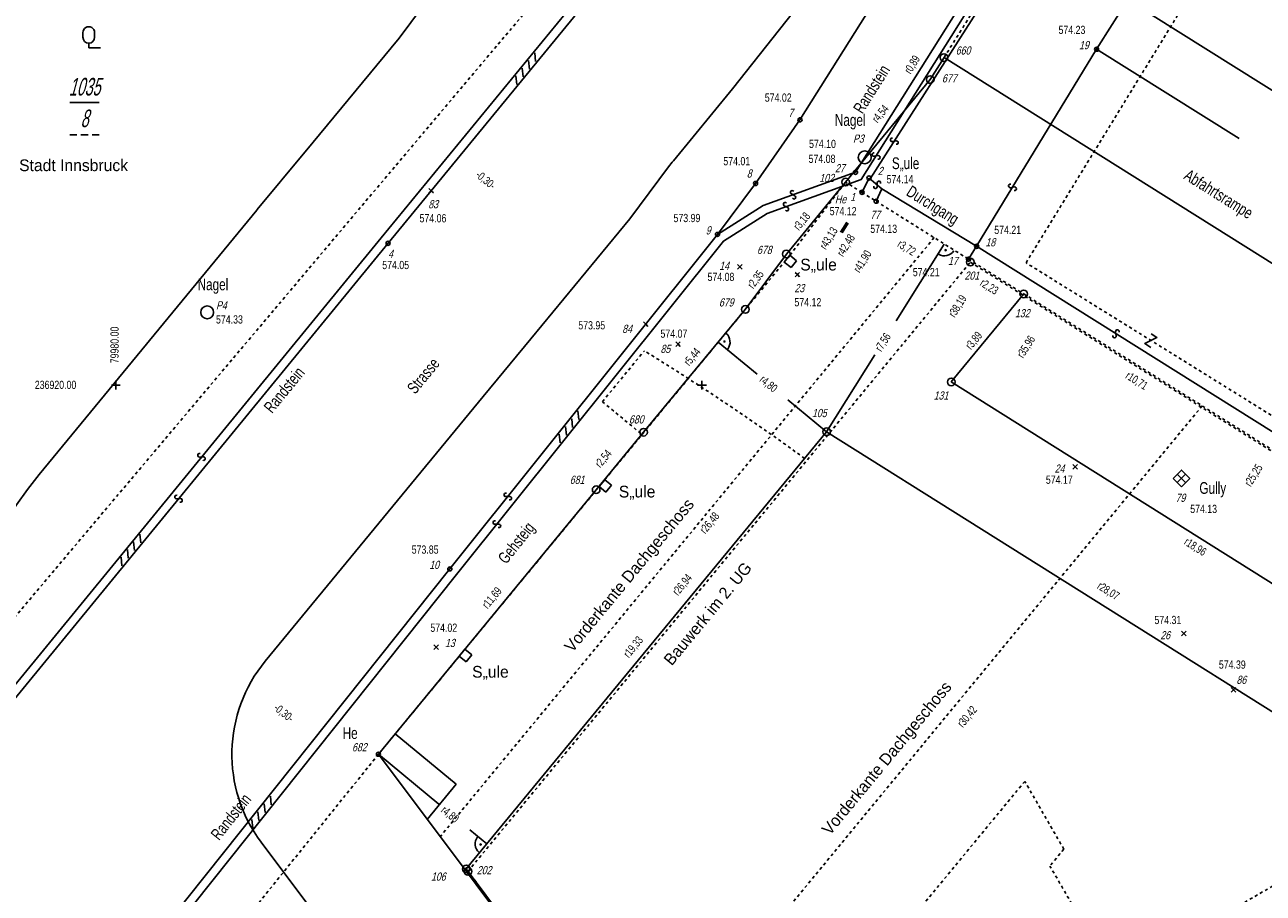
# Model space of a CAD drawing. Extents: x 0 to 80080, y 0 to 236956.
# Tile 5 of 8: x 79977 to 80019, y 236903 to 236932. Entities that reach past the tile are written whole.
import ezdxf
from ezdxf.enums import TextEntityAlignment as Align

# ---------------------------------------------------------------- set-up
doc = ezdxf.new("R2010")
doc.units = 0
doc.header["$LTSCALE"] = 0.05
doc.header["$MEASUREMENT"] = 0
for name, pattern in [('GESTRICHELT', [1, 0.6, -0.4]), ('PUNKT', [0.36, 0.04, -0.32]), ('PUNKT2', [0.14, 0.04, -0.1]), ('STRICHPUNKT', [1.2, 0.6, -0.28, 0.04, -0.28]), ('VERDECKT2', [0.3, 0.14, -0.16])]:
    doc.linetypes.add(name, pattern=pattern)
doc.layers.get('0').update_dxf_attribs({"linetype": 'CONTINUOUS'})
for name, color, linetype in [('GRENZEN', 7, 'CONTINUOUS'), ('GRGRENZE', 7, 'CONTINUOUS'), ('HEKTAR', 7, 'CONTINUOUS'), ('HO', 7, 'CONTINUOUS'), ('KAT_PKT', 7, 'CONTINUOUS'), ('KATASTER', 7, 'CONTINUOUS'), ('NUSYMB', 7, 'CONTINUOUS'), ('OBJEKTE', 7, 'CONTINUOUS'), ('PN', 7, 'CONTINUOUS'), ('SITHOEHE', 40, 'CONTINUOUS'), ('SITLAGE', 2, 'CONTINUOUS'), ('SONSTIGE', 7, 'CONTINUOUS'), ('TBO', 3, 'CONTINUOUS')]:
    doc.layers.add(name, color=color, linetype=linetype)
doc.styles.add('AUDIT_D_040929113833-1', font='txt')

# ---------------------------------------------------------------- blocks, each defined once
blk = doc.blocks.new('GSTGOU', base_point=(75.0244, 100.9285))
at = {"color": 0, "linetype": 'Continuous'}
for p, q in [((72.5244, 100.9285), (77.5244, 100.9285)), ((72.5244, 95.4285), (73.7244, 95.4285)), ((74.4244, 95.4285), (75.6244, 95.4285)), ((76.3244, 95.4285), (77.5244, 95.4285))]:
    blk.add_line(p, q, dxfattribs=at)
at = {"style": 'AUDIT_D_040929113833-1', "flags": 4}
for tag in ['GSTGO', 'GSTGU', 'GSTGO', 'GSTGU']:
    blk.add_attdef(tag, (75.0244, 100.9285), '', height=1, dxfattribs=at)
blk = doc.blocks.new('BEMASS0001')
at = {"color": 7, "linetype": 'Continuous', "style": 'AUDIT_D_040929113833-1', "width": 0.75}
blk.add_text('r3,18', height=0.28, rotation=50.47, dxfattribs=at).set_placement((80003.3068, 236925.2544))
blk = doc.blocks.new('BEMASS0003')
at = {"color": 7, "linetype": 'Continuous'}
for p, q in [((80004.731, 236925.2187), (80004.9418, 236925.5548)), ((80004.9926, 236925.5229), (80004.7818, 236925.1869))]:
    blk.add_line(p, q, dxfattribs=at)
at = {"color": 7, "linetype": 'Continuous', "style": 'AUDIT_D_040929113833-1', "width": 0.75}
blk.add_text('r43,13', height=0.28, rotation=57.907, dxfattribs=at).set_placement((80004.2248, 236924.5998))
blk = doc.blocks.new('BEMASS0004')
at = {"color": 7, "linetype": 'Continuous', "style": 'AUDIT_D_040929113833-1', "width": 0.75}
blk.add_text('r2,35', height=0.28, rotation=53.471, dxfattribs=at).set_placement((80001.7493, 236923.2635))
blk = doc.blocks.new('BEMASS0005')
at = {"color": 7, "linetype": 'Continuous', "style": 'AUDIT_D_040929113833-1', "width": 0.75}
blk.add_text('r5,44', height=0.28, rotation=50.37, dxfattribs=at).set_placement((79999.5663, 236920.6325))
blk = doc.blocks.new('BEMASS0006')
at = {"color": 7, "linetype": 'Continuous', "style": 'AUDIT_D_040929113833-1', "width": 0.75}
blk.add_text('r2,54', height=0.28, rotation=50.425, dxfattribs=at).set_placement((79996.5333, 236917.1604))
blk = doc.blocks.new('BEMASS0007')
at = {"color": 7, "linetype": 'Continuous', "style": 'AUDIT_D_040929113833-1', "width": 0.75}
blk.add_text('r11,69', height=0.28, rotation=50.521, dxfattribs=at).set_placement((79992.6854, 236912.3518))
blk = doc.blocks.new('BEMASS0027')
at = {"color": 7, "linetype": 'Continuous', "style": 'AUDIT_D_040929113833-1', "width": 0.75}
blk.add_text('r25,25', height=0.28, rotation=57.907, dxfattribs=at).set_placement((80018.7258, 236916.5146))
blk = doc.blocks.new('BEMASS0028')
at = {"color": 7, "linetype": 'Continuous', "style": 'AUDIT_D_040929113833-1', "width": 0.75}
blk.add_text('r41,90', height=0.28, rotation=57.907, dxfattribs=at).set_placement((80005.3793, 236923.8096))
blk = doc.blocks.new('BEMASS0029')
at = {"color": 7, "linetype": 'Continuous', "style": 'AUDIT_D_040929113833-1', "width": 0.75}
blk.add_text('r42,48', height=0.28, rotation=57.907, dxfattribs=at).set_placement((80004.8138, 236924.3569))
blk = doc.blocks.new('BEMASS0033')
at = {"color": 7, "linetype": 'Continuous', "style": 'AUDIT_D_040929113833-1', "width": 0.75}
blk.add_text('r3,72', height=0.28, rotation=327.907, dxfattribs=at).set_placement((80006.6439, 236924.7371))
blk = doc.blocks.new('BEMASS0034')
at = {"color": 7, "linetype": 'Continuous', "style": 'AUDIT_D_040929113833-1', "width": 0.75}
blk.add_text('r35,96', height=0.28, rotation=57.907, dxfattribs=at).set_placement((80010.9626, 236920.8965))
blk = doc.blocks.new('BEMASS0035')
at = {"color": 7, "linetype": 'Continuous', "style": 'AUDIT_D_040929113833-1', "width": 0.75}
blk.add_text('r38,19', height=0.28, rotation=57.907, dxfattribs=at).set_placement((80008.6245, 236922.2842))
blk = doc.blocks.new('BEMASS0036')
at = {"color": 7, "linetype": 'Continuous', "style": 'AUDIT_D_040929113833-1', "width": 0.75}
blk.add_text('r10,71', height=0.28, rotation=327.908, dxfattribs=at).set_placement((80014.4271, 236920.2478))
blk = doc.blocks.new('BEMASS0037')
at = {"color": 7, "linetype": 'Continuous', "style": 'AUDIT_D_040929113833-1', "width": 0.75}
blk.add_text('r2,23', height=0.28, rotation=327.908, dxfattribs=at).set_placement((80009.4606, 236923.4097))
blk = doc.blocks.new('BEMASS0040')
at = {"color": 7, "linetype": 'Continuous', "style": 'AUDIT_D_040929113833-1', "width": 0.75}
blk.add_text('r4,54', height=0.28, rotation=50.47, dxfattribs=at).set_placement((80005.9873, 236928.9199))
blk = doc.blocks.new('BEMASS0041')
at = {"color": 7, "linetype": 'Continuous', "style": 'AUDIT_D_040929113833-1', "width": 0.75}
blk.add_text('r0,89', height=0.28, rotation=57.926, dxfattribs=at).set_placement((80007.1177, 236930.5868))
blk = doc.blocks.new('BEMASS0043')
at = {"color": 7, "linetype": 'Continuous', "style": 'AUDIT_D_040929113833-1', "width": 0.75}
blk.add_text('-0,30-', height=0.28, rotation=320.605, dxfattribs=at).set_placement((79992.2529, 236927.1222))
blk = doc.blocks.new('BEMASS0044')
at = {"color": 7, "linetype": 'Continuous', "style": 'AUDIT_D_040929113833-1', "width": 0.75}
blk.add_text('-0,30-', height=0.28, rotation=321.423, dxfattribs=at).set_placement((79985.3621, 236908.9456))
blk = doc.blocks.new('33', base_point=(124.67, 173.23))
at = {"color": 0, "linetype": 'Continuous'}
blk.add_lwpolyline([(124.07, 174.23), (125.27, 174.23), (124.07, 172.23), (125.27, 172.23)], dxfattribs=at)
blk = doc.blocks.new('177', base_point=(65.0594, 82.5504))
at = {"color": 0, "linetype": 'Continuous'}
for p, q in [((64.0594, 85.1504), (64.0594, 84.3504)), ((66.0594, 84.3504), (66.0594, 85.1504)), ((65.0594, 82.5504), (65.0594, 83.3504)), ((67.0594, 82.5504), (65.0594, 82.5504))]:
    blk.add_line(p, q, dxfattribs=at)
for centre, start, end in [((65.0594, 85.1504), 0, 180.000005), ((65.0594, 84.3504), 180, 0)]:
    blk.add_arc(centre, 1, start, end, dxfattribs=at)
blk = doc.blocks.new('11', base_point=(154.8674, 189.62))
at = {"color": 0, "linetype": 'Continuous'}
blk.add_circle((154.8674, 189.62), 0.35, dxfattribs=at)
at = {"style": 'AUDIT_D_040929113833-1', "flags": 4}
for tag in ['HO', 'PN']:
    blk.add_attdef(tag, (155.8674, 190.62), '', height=0.28, dxfattribs=at)
blk = doc.blocks.new('9', base_point=(134.9007, 189.0778))
at = {"color": 0, "linetype": 'Continuous'}
blk.add_circle((134.9007, 189.0778), 0.65, dxfattribs=at)
at = {"style": 'AUDIT_D_040929113833-1', "flags": 4}
for tag in ['HO', 'PN']:
    blk.add_attdef(tag, (135.9007, 190.0778), '', height=0.28, dxfattribs=at)
blk = doc.blocks.new('17', base_point=(214.6763, 188.4823))
at = {"color": 0, "linetype": 'Continuous'}
blk.add_circle((214.6763, 188.4823), 1.1, dxfattribs=at)
at = {"style": 'AUDIT_D_040929113833-1', "flags": 4}
for tag in ['HO', 'PN']:
    blk.add_attdef(tag, (215.6763, 189.4823), '', height=0.28, dxfattribs=at)
blk = doc.blocks.new('116', base_point=(204.4886, 127.4211))
at = {"color": 0, "linetype": 'Continuous'}
for p, q in [((202.4415, 127.5711), (203.1415, 128.2711)), ((203.5729, 127.5711), (204.2729, 128.2711)), ((204.7042, 127.5711), (205.4042, 128.2711)), ((205.8356, 127.5711), (206.5356, 128.2711))]:
    blk.add_line(p, q, dxfattribs=at)
blk = doc.blocks.new('26', base_point=(54.8, 172.97))
at = {"color": 0, "linetype": 'Continuous'}
blk.add_lwpolyline([(54.5, 172.45, 1.255241), (55.02, 172.72), (54.57, 173.23, -1.262482), (55.08, 173.51)], format="xyb", dxfattribs=at)
blk = doc.blocks.new('25', base_point=(294.8925, 187.6994))
at = {"color": 0, "linetype": 'Continuous'}
for p, q in [((294.5036, 187.3105), (295.2814, 188.0884)), ((294.8925, 187.6994), (294.5036, 188.0884)), ((294.8925, 187.6994), (295.2814, 187.3105))]:
    blk.add_line(p, q, dxfattribs=at)
at = {"style": 'AUDIT_D_040929113833-1', "flags": 4}
for tag in ['HO', 'PN']:
    blk.add_attdef(tag, (295.8925, 188.6994), '', height=0.28, dxfattribs=at)
blk = doc.blocks.new('94', base_point=(234.89, 142.9))
at = {"color": 0, "linetype": 'Continuous'}
for p, q in [((234.89, 143.9), (234.89, 141.9)), ((235.89, 142.9), (233.89, 142.9)), ((233.89, 141.9), (235.89, 141.9))]:
    blk.add_line(p, q, dxfattribs=at)
blk.add_lwpolyline([(235.89, 141.9), (235.89, 143.9), (233.89, 143.9), (233.89, 141.9)], dxfattribs=at)
at = {"style": 'AUDIT_D_040929113833-1', "flags": 4}
for tag in ['HO', 'PN']:
    blk.add_attdef(tag, (235.89, 143.9), '', height=0.28, dxfattribs=at)
blk = doc.blocks.new('13', base_point=(174.7973, 188.5503))
at = {"color": 0, "linetype": 'Continuous'}
for q in [(174.0473, 188.5503), (174.7973, 189.3003), (175.5473, 188.5503), (174.7973, 187.8003)]:
    blk.add_line((174.7973, 188.5503), q, dxfattribs=at)
at = {"style": 'AUDIT_D_040929113833-1', "flags": 4}
for tag in ['HO', 'PN']:
    blk.add_attdef(tag, (175.7973, 189.5503), '', height=0.28, dxfattribs=at)
blk = doc.blocks.new('BEMASS0053')
at = {"color": 7, "linetype": 'Continuous'}
for p, q in [((80006.6275, 236922.1892), (80008.2706, 236924.8094)), ((80004.2554, 236918.4067), (80005.8985, 236921.0269))]:
    blk.add_line(p, q, dxfattribs=at)
at = {"color": 7, "linetype": 'Continuous', "style": 'AUDIT_D_040929113833-1', "width": 0.75}
blk.add_text('r7,56', height=0.28, rotation=57.907, dxfattribs=at).set_placement((80006.1213, 236921.1185))
blk = doc.blocks.new('BEMASS0055')
at = {"color": 7, "linetype": 'Continuous', "style": 'AUDIT_D_040929113833-1', "width": 0.75}
blk.add_text('r26,94', height=0.28, rotation=50.474, dxfattribs=at).set_placement((79999.1796, 236912.7992))
blk = doc.blocks.new('73', base_point=(274.2326, 157.0404))
at = {"color": 0, "linetype": 'Continuous'}
blk.add_circle((274.9881, 157.7953), 0.1, dxfattribs=at)
blk.add_arc((274.2326, 157.0404), 2, 2.820009, 87.477187, dxfattribs=at)
blk = doc.blocks.new('BEMASS0076')
at = {"color": 7, "linetype": 'Continuous', "style": 'AUDIT_D_040929113833-1', "width": 0.75}
blk.add_text('r19,33', height=0.28, rotation=50.474, dxfattribs=at).set_placement((79997.5058, 236910.6764))
blk = doc.blocks.new('BEMASS0077')
at = {"color": 7, "linetype": 'Continuous', "style": 'AUDIT_D_040929113833-1', "width": 0.75}
blk.add_text('r28,07', height=0.28, rotation=327.883, dxfattribs=at).set_placement((80013.4622, 236913.0778))
blk = doc.blocks.new('BEMASS0080')
at = {"color": 7, "linetype": 'Continuous', "style": 'AUDIT_D_040929113833-1', "width": 0.75}
blk.add_text('r3,89', height=0.28, rotation=50.525, dxfattribs=at).set_placement((80009.1794, 236921.1859))
blk = doc.blocks.new('BEMASS0081')
at = {"color": 7, "linetype": 'Continuous', "style": 'AUDIT_D_040929113833-1', "width": 0.75}
blk.add_text('r18,96', height=0.28, rotation=327.873, dxfattribs=at).set_placement((80016.4254, 236914.5823))
blk = doc.blocks.new('BEMASS0082')
at = {"color": 7, "linetype": 'Continuous'}
for p, q in [((80000.559, 236921.4679), (80001.8788, 236920.3749)), ((80002.9355, 236919.4997), (80004.2554, 236918.4067))]:
    blk.add_line(p, q, dxfattribs=at)
at = {"color": 7, "linetype": 'Continuous', "style": 'AUDIT_D_040929113833-1', "width": 0.75}
blk.add_text('r4,80', height=0.28, rotation=320.37, dxfattribs=at).set_placement((80001.9405, 236920.142))
blk = doc.blocks.new('BEMASS0083')
at = {"color": 7, "linetype": 'Continuous'}
for p, q in [((79988.96, 236907.41), (79991.0222, 236905.7085)), ((79992.0804, 236904.8353), (79992.6619, 236904.3556))]:
    blk.add_line(p, q, dxfattribs=at)
at = {"color": 7, "linetype": 'Continuous', "style": 'AUDIT_D_040929113833-1', "width": 0.75}
blk.add_text('r4,80', height=0.28, rotation=320.474, dxfattribs=at).set_placement((79991.0715, 236905.4604))
blk = doc.blocks.new('BEMASS0088')
at = {"color": 7, "linetype": 'Continuous', "style": 'AUDIT_D_040929113833-1', "width": 0.75}
blk.add_text('r30,42', height=0.28, rotation=50.474, dxfattribs=at).set_placement((80008.9015, 236908.3012))
blk = doc.blocks.new('BEMASS0089')
at = {"color": 7, "linetype": 'Continuous', "style": 'AUDIT_D_040929113833-1', "width": 0.75}
blk.add_text('r26,48', height=0.28, rotation=50.474, dxfattribs=at).set_placement((80000.1111, 236914.9075))

msp = doc.modelspace()

# ---------------------------------------------------------------- linework, layer by layer
at = {"layer": 'GRGRENZE', "color": 7, "linetype": 'GESTRICHELT'}
for p, q in [((79971.376, 236905.957), (80000, 236939.86)), ((79988.96, 236907.41), (79978.79, 236894.79))]:
    msp.add_line(p, q, dxfattribs=at)
at = {"layer": 'GRGRENZE', "color": 30, "linetype": 'Continuous'}
for p, q in [((80007.79, 236930.42), (80008.26, 236931.17)), ((80008.26, 236931.17), (80044.264, 236908.581)), ((80004.903, 236926.921), (80007.79, 236930.42)), ((80002.88, 236924.47), (80004.903, 236926.921)), ((80001.48, 236922.58), (80002.88, 236924.47)), ((79998.01, 236918.39), (80001.48, 236922.58)), ((79996.39, 236916.43), (79998.01, 236918.39))]:
    msp.add_line(p, q, dxfattribs=at)
at = {"layer": 'GRGRENZE', "color": 30, "linetype": 'PUNKT2'}
for p, q in [((80005.46, 236926.572), (80004.903, 236926.921)), ((80005.46, 236926.572), (80005.944, 236926.269)), ((80005.944, 236926.269), (80009.095, 236924.293)), ((80009.095, 236924.293), (80010.981, 236923.11)), ((80010.981, 236923.11), (80020.057, 236917.418))]:
    msp.add_line(p, q, dxfattribs=at)
at = {"layer": 'GRGRENZE', "color": 30, "linetype": 'Continuous'}
msp.add_lwpolyline([(80002.22, 236889.73), (79988.96, 236907.41), (79996.39, 236916.43)], dxfattribs=at)
at = {"layer": 'KATASTER', "color": 7, "linetype": 'GESTRICHELT'}
for p, q in [((80008.26, 236931.17), (80023.6, 236955.609)), ((80011.06, 236924.17), (80028.36, 236952.4))]:
    msp.add_line(p, q, dxfattribs=at)
at = {"layer": 'OBJEKTE', "color": 7, "linetype": 'GESTRICHELT'}
msp.add_lwpolyline([(80019.59, 236918.87), (80011.06, 236924.17)], dxfattribs=at)
at = {"layer": 'SITHOEHE', "color": 2, "linetype": 'Continuous'}
for p, q in [((80005.74, 236927.028), (80009.925, 236933.573)), ((80009.374, 236924.732), (80013.467, 236931.453)), ((80005.46, 236926.572), (80005.701, 236927.061)), ((80009.374, 236924.732), (80006.139, 236926.696)), ((80009.374, 236924.732), (80009.095, 236924.293))]:
    msp.add_line(p, q, dxfattribs=at)
for points in [[(79975.688, 236908.261), (79989.29, 236924.835), (80002.885, 236941.389), (80004.154, 236942.935)], [(79975.456, 236908.451), (79989.058, 236925.025), (80002.653, 236941.579)], [(80000.53, 236925.137), (80001.83, 236926.876), (80003.345, 236929.044), (80009.105, 236938.21), (80010.169, 236939.903)], [(79981.259, 236901.021), (79991.396, 236913.73), (80000.53, 236925.137), (80002.089, 236926.122), (80005.239, 236927.255), (80010.743, 236936.018), (80011.807, 236937.712)], [(79981.493, 236900.834), (79991.63, 236913.543), (80000.733, 236924.91), (80002.221, 236925.851), (80005.438, 236927.008), (80010.997, 236935.858)], [(80013.467, 236931.453), (80014.529, 236933.148)], [(80018.331, 236928.404), (80013.467, 236931.453)], [(80005.944, 236926.269), (80006.139, 236926.696), (80005.701, 236927.061)], [(80042.16, 236906.176), (80041.273, 236904.737), (80009.374, 236924.732)]]:
    msp.add_lwpolyline(points, dxfattribs=at)
at = {"layer": 'TBO', "color": 4, "linetype": 'Continuous'}
msp.add_line((80010.917, 236935.405), (80046.921, 236912.816), dxfattribs=at)
at = {"layer": 'TBO', "color": 3, "linetype": 'PUNKT2'}
for p, q in [((80003.001, 236924.429), (80004.903, 236926.921)), ((79992.017, 236903.417), (80009.159, 236924.193)), ((79996.685, 236916.774), (80002.81, 236924.197)), ((80009.159, 236924.193), (80047.892, 236899.903)), ((79991.912, 236910.989), (79996.494, 236916.542)), ((79991.721, 236910.757), (79988.96, 236907.41)), ((80011.015, 236906.487), (79999.857, 236892.964)), ((80012.349, 236904.176), (80011.015, 236906.487)), ((80012.349, 236904.176), (80011.874, 236903.6)), ((80014.916, 236898.33), (80011.874, 236903.6)), ((80002.986, 236888.792), (79992.017, 236903.417))]:
    msp.add_line(p, q, dxfattribs=at)
at = {"layer": 'TBO', "color": 3, "linetype": 'PUNKT'}
for p, q in [((80007.923, 236925.028), (79991.068, 236904.6)), ((80017.069, 236919.292), (79997.709, 236895.828))]:
    msp.add_line(p, q, dxfattribs=at)
at = {"layer": 'TBO', "color": 3, "linetype": 'Continuous'}
for p, q in [((80003.001, 236924.429), (80002.81, 236924.197)), ((80003.042, 236924.006), (80002.81, 236924.197)), ((80003.232, 236924.238), (80003.001, 236924.429)), ((80003.232, 236924.238), (80003.042, 236924.006)), ((80010.981, 236923.11), (80008.507, 236920.106)), ((79991.955, 236903.499), (80004.255, 236918.407)), ((80028.025, 236903.486), (80004.255, 236918.407)), ((79996.685, 236916.774), (79996.494, 236916.542)), ((79996.916, 236916.583), (79996.685, 236916.774)), ((79996.916, 236916.583), (79996.725, 236916.351)), ((79996.725, 236916.351), (79996.494, 236916.542)), ((79991.912, 236910.989), (79991.721, 236910.757)), ((79992.143, 236910.798), (79991.912, 236910.989)), ((79989.532, 236908.105), (79991.615, 236906.386)), ((79990.626, 236905.188), (79991.615, 236906.386)), ((80002.986, 236888.792), (79991.955, 236903.499))]:
    msp.add_line(p, q, dxfattribs=at)
at = {"layer": 'TBO', "color": 3, "linetype": 'STRICHPUNKT'}
for q in [(79998.034, 236921.169), (79997.957, 236918.315)]:
    msp.add_line((79996.602, 236919.433), q, dxfattribs=at)
at = {"layer": 'TBO', "color": 3, "linetype": 'VERDECKT2'}
msp.add_line((80017.309, 236901.665), (80025.364, 236906.314), dxfattribs=at)
at = {"layer": 'TBO', "color": 4, "linetype": 'Continuous'}
for points in [[(79993.333, 236936.469), (79991.311, 236934.017, 0.013095), (79990.827, 236933.398), (79989.668, 236931.835), (79986.457, 236927.957, 0.000242), (79986.448, 236927.946), (79984.828, 236925.986, 0.000417), (79984.812, 236925.967), (79977.382, 236916.947, 0.346032), (79976.96, 236898.41), (79989.85, 236881.223)], [(80001.046, 236930.104), (79999.024, 236927.652, 0.013095), (79998.862, 236927.446), (79997.543, 236925.665), (79994.159, 236921.579, 0.000242), (79994.156, 236921.575), (79992.536, 236919.615, 0.000417), (79992.531, 236919.609), (79985.101, 236910.589, 0.346032), (79984.96, 236904.41), (79998.097, 236886.894), (79999.545, 236884.592)]]:
    msp.add_lwpolyline(points, format="xyb", dxfattribs=at)
msp.add_lwpolyline([(80001.046, 236930.104), (80004.251, 236934.159)], dxfattribs=at)
at = {"layer": 'TBO', "color": 3, "linetype": 'Continuous'}
for points in [[(80024.564, 236910.023), (80008.507, 236920.106)], [(79991.952, 236910.566), (79991.721, 236910.757)], [(79992.143, 236910.798), (79991.952, 236910.566)]]:
    msp.add_lwpolyline(points, dxfattribs=at)
at = {"layer": 'TBO', "color": 3, "linetype": 'STRICHPUNKT'}
msp.add_arc((79952.828, 236847.85), 86.135, 53.95972, 58.34391, dxfattribs=at)

# ---------------------------------------------------------------- block references
at = {"layer": 'GRENZEN'}
ref = msp.add_blockref('GSTGOU', (79978.93, 236929.636), dxfattribs=dict(at, xscale=0.2, yscale=0.2, zscale=0.2))
ref.add_attrib('GSTGO', '1035', dxfattribs={"color": 7, "height": 0.6, "style": 'AUDIT_D_040929113833-1', "oblique": 15, "width": 0.6, "flags": 4}).set_placement((79978.93, 236929.875), align=Align.CENTER)
ref.add_attrib('GSTGU', '8', dxfattribs={"color": 7, "height": 0.6, "style": 'AUDIT_D_040929113833-1', "oblique": 15, "width": 0.6, "flags": 4}).set_placement((79978.93, 236928.796), align=Align.CENTER)
at = {"layer": 'HEKTAR', "xscale": 0.2, "yscale": 0.2, "zscale": 0.2}
for p in [(79980, 236920), (80000, 236920)]:
    msp.add_blockref('13', p, dxfattribs=at)
at = {"layer": 'KAT_PKT'}
ref = msp.add_blockref('9', (80008.26, 236931.17), dxfattribs=dict(at, xscale=0.2, yscale=0.2, zscale=0.2))
ref.add_attrib('PN', '660', (80008.66, 236931.27), dxfattribs={"layer": 'PN', "height": 0.28, "style": 'AUDIT_D_040929113833-1', "oblique": 15, "width": 0.8, "flags": 4})
ref = msp.add_blockref('9', (80007.79, 236930.42), dxfattribs=dict(at, xscale=0.2, yscale=0.2, zscale=0.2))
ref.add_attrib('PN', '677', (80008.19, 236930.32), dxfattribs={"layer": 'PN', "height": 0.28, "style": 'AUDIT_D_040929113833-1', "oblique": 15, "width": 0.8, "flags": 4})
ref = msp.add_blockref('9', (80004.903, 236926.921), dxfattribs=dict(at, xscale=0.2, yscale=0.2, zscale=0.2))
ref.add_attrib('PN', '102', (80004.003, 236926.921), dxfattribs={"layer": 'PN', "color": 7, "height": 0.28, "style": 'AUDIT_D_040929113833-1', "oblique": 15, "width": 0.8, "flags": 4})
ref = msp.add_blockref('9', (80002.88, 236924.47), dxfattribs=dict(at, xscale=0.2, yscale=0.2, zscale=0.2))
ref.add_attrib('PN', '678', (80001.88, 236924.47), dxfattribs={"layer": 'PN', "height": 0.28, "style": 'AUDIT_D_040929113833-1', "oblique": 15, "width": 0.8, "flags": 4})
ref = msp.add_blockref('9', (80001.48, 236922.58), dxfattribs=dict(at, xscale=0.2, yscale=0.2, zscale=0.2))
ref.add_attrib('PN', '679', (80000.58, 236922.68), dxfattribs={"layer": 'PN', "height": 0.28, "style": 'AUDIT_D_040929113833-1', "oblique": 15, "width": 0.8, "flags": 4})
ref = msp.add_blockref('9', (79998.01, 236918.39), dxfattribs=dict(at, xscale=0.2, yscale=0.2, zscale=0.2))
ref.add_attrib('PN', '680', (79997.51, 236918.69), dxfattribs={"layer": 'PN', "height": 0.28, "style": 'AUDIT_D_040929113833-1', "oblique": 15, "width": 0.8, "flags": 4})
ref = msp.add_blockref('9', (79996.39, 236916.43), dxfattribs=dict(at, xscale=0.2, yscale=0.2, zscale=0.2))
ref.add_attrib('PN', '681', (79995.49, 236916.63), dxfattribs={"layer": 'PN', "height": 0.28, "style": 'AUDIT_D_040929113833-1', "oblique": 15, "width": 0.8, "flags": 4})
ref = msp.add_blockref('11', (79988.96, 236907.41), dxfattribs=dict(at, xscale=0.2, yscale=0.2, zscale=0.2))
ref.add_attrib('PN', '682', (79988.06, 236907.51), dxfattribs={"layer": 'PN', "height": 0.28, "style": 'AUDIT_D_040929113833-1', "oblique": 15, "width": 0.8, "flags": 4})
at = {"layer": 'NUSYMB', "xscale": 0.2, "yscale": 0.2, "zscale": 0.2}
msp.add_blockref('177', (79979.076, 236931.501), dxfattribs=at)
at = {"layer": 'SITHOEHE', "color": 2}
ref = msp.add_blockref('11', (80013.467, 236931.453), dxfattribs=dict(at, xscale=0.2, yscale=0.2, zscale=0.2))
ref.add_attrib('PN', '19', (80012.867, 236931.453), dxfattribs={"layer": 'PN', "height": 0.28, "style": 'AUDIT_D_040929113833-1', "oblique": 15, "width": 0.8, "flags": 4})
ref.add_attrib('HO', '574.23', (80012.167, 236931.973), dxfattribs={"layer": 'HO', "height": 0.28, "style": 'AUDIT_D_040929113833-1', "width": 0.8, "flags": 4})
for name, p, xscale, yscale, zscale, rotation in [('116', (79994.104, 236930.697), 0.3, 0.3, 0.3, 50.605), ('26', (80006.563, 236928.316), 0.2, 0.2, 0.2, 237.399), ('26', (80005.944, 236927.813), 0.2, 0.2, 0.2, 57.867), ('26', (80005.978, 236926.83), 0.2, 0.2, 0.2, 140.206), ('26', (80010.599, 236926.744), 0.2, 0.2, 0.2, 58.65900000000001), ('26', (80003.109, 236926.489), 0.2, 0.2, 0.2, 199.783), ('26', (80002.871, 236926.084), 0.2, 0.2, 0.2, 19.783), ('26', (80014.126, 236921.753), 0.2, 0.2, 0.2, 147.92), ('116', (79995.348, 236918.665), 0.3, 0.3, 0.3, 231.314), ('26', (79982.922, 236917.549), 0.2, 0.2, 0.2, 230.625), ('26', (79982.142, 236916.125), 0.2, 0.2, 0.2, 50.62499999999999), ('26', (79993.373, 236916.199), 0.2, 0.2, 0.2, 231.314), ('26', (79993.002, 236915.255), 0.2, 0.2, 0.2, 231.314), ('116', (79980.631, 236914.284), 0.3, 0.3, 0.3, 50.62499999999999), ('116', (79984.854, 236905.529), 0.3, 0.3, 0.3, 231.423)]:
    msp.add_blockref(name, p, dxfattribs=dict(at, xscale=xscale, yscale=yscale, zscale=zscale, rotation=rotation))
ref = msp.add_blockref('11', (80003.345, 236929.044), dxfattribs=dict(at, xscale=0.2, yscale=0.2, zscale=0.2))
ref.add_attrib('PN', '7', (80002.945, 236929.144), dxfattribs={"layer": 'PN', "height": 0.28, "style": 'AUDIT_D_040929113833-1', "oblique": 15, "width": 0.8, "flags": 4})
ref.add_attrib('HO', '574.02', (80002.145, 236929.664), dxfattribs={"layer": 'HO', "height": 0.28, "style": 'AUDIT_D_040929113833-1', "width": 0.8, "flags": 4})
ref = msp.add_blockref('11', (80001.83, 236926.876), dxfattribs=dict(at, xscale=0.2, yscale=0.2, zscale=0.2))
ref.add_attrib('PN', '8', (80001.53, 236927.076), dxfattribs={"layer": 'PN', "height": 0.28, "style": 'AUDIT_D_040929113833-1', "oblique": 15, "width": 0.8, "flags": 4})
ref.add_attrib('HO', '574.01', (80000.73, 236927.496), dxfattribs={"layer": 'HO', "height": 0.28, "style": 'AUDIT_D_040929113833-1', "width": 0.8, "flags": 4})
ref = msp.add_blockref('11', (80005.239, 236927.255), dxfattribs=dict(at, xscale=0.2, yscale=0.2, zscale=0.2))
ref.add_attrib('PN', '27', (80004.539, 236927.255), dxfattribs={"layer": 'PN', "height": 0.28, "style": 'AUDIT_D_040929113833-1', "oblique": 15, "width": 0.8, "flags": 4})
ref.add_attrib('HO', '574.08', (80003.639, 236927.575), dxfattribs={"layer": 'HO', "height": 0.28, "style": 'AUDIT_D_040929113833-1', "width": 0.8, "flags": 4})
at = {"layer": 'SITHOEHE'}
for name in ['BEMASS0043', 'BEMASS0044']:
    msp.add_blockref(name, (0, 0), dxfattribs=at)
at = {"layer": 'SITHOEHE', "color": 2}
ref = msp.add_blockref('11', (80005.701, 236927.061), dxfattribs=dict(at, xscale=0.2, yscale=0.2, zscale=0.2))
ref.add_attrib('PN', '2', (80006.001, 236927.161), dxfattribs={"layer": 'PN', "height": 0.28, "style": 'AUDIT_D_040929113833-1', "oblique": 15, "width": 0.8, "flags": 4})
ref.add_attrib('HO', '574.14', (80006.301, 236926.881), dxfattribs={"layer": 'HO', "height": 0.28, "style": 'AUDIT_D_040929113833-1', "width": 0.8, "flags": 4})
ref = msp.add_blockref('25', (79990.763, 236926.629), dxfattribs=dict(at, xscale=0.2, yscale=0.2, zscale=0.2))
ref.add_attrib('PN', '83', (79990.663, 236926.029), dxfattribs={"layer": 'PN', "color": 7, "height": 0.28, "style": 'AUDIT_D_040929113833-1', "oblique": 15, "width": 0.8, "flags": 4})
ref.add_attrib('HO', '574.06', (79990.363, 236925.549), dxfattribs={"layer": 'HO', "height": 0.28, "style": 'AUDIT_D_040929113833-1', "width": 0.8, "flags": 4})
ref = msp.add_blockref('11', (80005.46, 236926.572), dxfattribs=dict(at, xscale=0.2, yscale=0.2, zscale=0.2))
ref.add_attrib('PN', '1', (80005.06, 236926.272), dxfattribs={"layer": 'PN', "height": 0.28, "style": 'AUDIT_D_040929113833-1', "oblique": 15, "width": 0.8, "flags": 4})
ref.add_attrib('HO', '574.12', (80004.36, 236925.792), dxfattribs={"layer": 'HO', "height": 0.28, "style": 'AUDIT_D_040929113833-1', "width": 0.8, "flags": 4})
ref = msp.add_blockref('11', (80005.944, 236926.269), dxfattribs=dict(at, xscale=0.2, yscale=0.2, zscale=0.2))
ref.add_attrib('PN', '77', (80005.744, 236925.669), dxfattribs={"layer": 'PN', "height": 0.28, "style": 'AUDIT_D_040929113833-1', "oblique": 15, "width": 0.8, "flags": 4})
ref.add_attrib('HO', '574.13', (80005.744, 236925.189), dxfattribs={"layer": 'HO', "height": 0.28, "style": 'AUDIT_D_040929113833-1', "width": 0.8, "flags": 4})
ref = msp.add_blockref('11', (80000.53, 236925.137), dxfattribs=dict(at, xscale=0.2, yscale=0.2, zscale=0.2))
ref.add_attrib('PN', '9', (80000.13, 236925.137), dxfattribs={"layer": 'PN', "height": 0.28, "style": 'AUDIT_D_040929113833-1', "oblique": 15, "width": 0.8, "flags": 4})
ref.add_attrib('HO', '573.99', (79999.03, 236925.557), dxfattribs={"layer": 'HO', "height": 0.28, "style": 'AUDIT_D_040929113833-1', "width": 0.8, "flags": 4})
ref = msp.add_blockref('11', (80009.374, 236924.732), dxfattribs=dict(at, xscale=0.2, yscale=0.2, zscale=0.2))
ref.add_attrib('PN', '18', (80009.674, 236924.732), dxfattribs={"layer": 'PN', "height": 0.28, "style": 'AUDIT_D_040929113833-1', "oblique": 15, "width": 0.8, "flags": 4})
ref.add_attrib('HO', '574.21', (80009.974, 236925.152), dxfattribs={"layer": 'HO', "height": 0.28, "style": 'AUDIT_D_040929113833-1', "width": 0.8, "flags": 4})
ref = msp.add_blockref('11', (79989.29, 236924.835), dxfattribs=dict(at, xscale=0.2, yscale=0.2, zscale=0.2))
ref.add_attrib('PN', '4', (79989.29, 236924.335), dxfattribs={"layer": 'PN', "height": 0.28, "style": 'AUDIT_D_040929113833-1', "oblique": 15, "width": 0.8, "flags": 4})
ref.add_attrib('HO', '574.05', (79989.09, 236923.955), dxfattribs={"layer": 'HO', "height": 0.28, "style": 'AUDIT_D_040929113833-1', "width": 0.8, "flags": 4})
ref = msp.add_blockref('25', (80001.29, 236924.029), dxfattribs=dict(at, xscale=0.2, yscale=0.2, zscale=0.2))
ref.add_attrib('PN', '14', (80000.59, 236923.929), dxfattribs={"layer": 'PN', "height": 0.28, "style": 'AUDIT_D_040929113833-1', "oblique": 15, "width": 0.8, "flags": 4})
ref.add_attrib('HO', '574.08', (80000.19, 236923.549), dxfattribs={"layer": 'HO', "height": 0.28, "style": 'AUDIT_D_040929113833-1', "width": 0.8, "flags": 4})
ref = msp.add_blockref('11', (80009.095, 236924.293), dxfattribs=dict(at, xscale=0.2, yscale=0.2, zscale=0.2))
ref.add_attrib('PN', '17', (80008.395, 236924.093), dxfattribs={"layer": 'PN', "height": 0.28, "style": 'AUDIT_D_040929113833-1', "oblique": 15, "width": 0.8, "flags": 4})
ref.add_attrib('HO', '574.21', (80007.195, 236923.713), dxfattribs={"layer": 'HO', "height": 0.28, "style": 'AUDIT_D_040929113833-1', "width": 0.8, "flags": 4})
ref = msp.add_blockref('25', (80003.256, 236923.766), dxfattribs=dict(at, xscale=0.2, yscale=0.2, zscale=0.2))
ref.add_attrib('PN', '23', (80003.156, 236923.166), dxfattribs={"layer": 'PN', "height": 0.28, "style": 'AUDIT_D_040929113833-1', "oblique": 15, "width": 0.8, "flags": 4})
ref.add_attrib('HO', '574.12', (80003.156, 236922.686), dxfattribs={"layer": 'HO', "height": 0.28, "style": 'AUDIT_D_040929113833-1', "width": 0.8, "flags": 4})
ref = msp.add_blockref('17', (79983.118, 236922.479), dxfattribs=dict(at, xscale=0.2, yscale=0.2, zscale=0.2))
ref.add_attrib('PN', 'P4', (79983.418, 236922.579), dxfattribs={"layer": 'PN', "height": 0.28, "style": 'AUDIT_D_040929113833-1', "oblique": 15, "width": 0.8, "flags": 4})
ref.add_attrib('HO', '574.33', (79983.418, 236922.099), dxfattribs={"layer": 'HO', "height": 0.28, "style": 'AUDIT_D_040929113833-1', "width": 0.8, "flags": 4})
ref = msp.add_blockref('25', (79998.081, 236922.079), dxfattribs=dict(at, xscale=0.2, yscale=0.2, zscale=0.2))
ref.add_attrib('PN', '84', (79997.281, 236921.779), dxfattribs={"layer": 'PN', "color": 7, "height": 0.28, "style": 'AUDIT_D_040929113833-1', "oblique": 15, "width": 0.8, "flags": 4})
ref.add_attrib('HO', '573.95', (79995.781, 236921.899), dxfattribs={"layer": 'HO', "height": 0.28, "style": 'AUDIT_D_040929113833-1', "width": 0.8, "flags": 4})
ref = msp.add_blockref('25', (79999.184, 236921.394), dxfattribs=dict(at, xscale=0.2, yscale=0.2, zscale=0.2))
ref.add_attrib('PN', '85', (79998.584, 236921.093), dxfattribs={"layer": 'PN', "color": 7, "height": 0.28, "style": 'AUDIT_D_040929113833-1', "oblique": 15, "width": 0.8, "flags": 4})
ref.add_attrib('HO', '574.07', (79998.584, 236921.614), dxfattribs={"layer": 'HO', "height": 0.28, "style": 'AUDIT_D_040929113833-1', "width": 0.8, "flags": 4})
ref = msp.add_blockref('25', (80012.735, 236917.213), dxfattribs=dict(at, xscale=0.2, yscale=0.2, zscale=0.2))
ref.add_attrib('PN', '24', (80012.035, 236917.013), dxfattribs={"layer": 'PN', "height": 0.28, "style": 'AUDIT_D_040929113833-1', "oblique": 15, "width": 0.8, "flags": 4})
ref.add_attrib('HO', '574.17', (80011.735, 236916.633), dxfattribs={"layer": 'HO', "height": 0.28, "style": 'AUDIT_D_040929113833-1', "width": 0.8, "flags": 4})
ref = msp.add_blockref('94', (80016.361, 236916.817), dxfattribs=dict(at, xscale=0.2, yscale=0.2, zscale=0.2, rotation=315))
ref.add_attrib('PN', '79', (80016.161, 236916.017), dxfattribs={"layer": 'PN', "height": 0.28, "style": 'AUDIT_D_040929113833-1', "oblique": 15, "width": 0.8, "flags": 4})
ref.add_attrib('HO', '574.13', (80016.661, 236915.637), dxfattribs={"layer": 'HO', "height": 0.28, "style": 'AUDIT_D_040929113833-1', "width": 0.8, "flags": 4})
ref = msp.add_blockref('11', (79991.396, 236913.73), dxfattribs=dict(at, xscale=0.2, yscale=0.2, zscale=0.2))
ref.add_attrib('PN', '10', (79990.696, 236913.73), dxfattribs={"layer": 'PN', "height": 0.28, "style": 'AUDIT_D_040929113833-1', "oblique": 15, "width": 0.8, "flags": 4})
ref.add_attrib('HO', '573.85', (79990.096, 236914.25), dxfattribs={"layer": 'HO', "height": 0.28, "style": 'AUDIT_D_040929113833-1', "width": 0.8, "flags": 4})
ref = msp.add_blockref('25', (80016.44, 236911.53), dxfattribs=dict(at, xscale=0.2, yscale=0.2, zscale=0.2))
ref.add_attrib('PN', '26', (80015.64, 236911.33), dxfattribs={"layer": 'PN', "height": 0.28, "style": 'AUDIT_D_040929113833-1', "oblique": 15, "width": 0.8, "flags": 4})
ref.add_attrib('HO', '574.31', (80015.44, 236911.85), dxfattribs={"layer": 'HO', "height": 0.28, "style": 'AUDIT_D_040929113833-1', "width": 0.8, "flags": 4})
ref = msp.add_blockref('25', (79990.932, 236911.066), dxfattribs=dict(at, xscale=0.2, yscale=0.2, zscale=0.2))
ref.add_attrib('PN', '13', (79991.232, 236911.066), dxfattribs={"layer": 'PN', "height": 0.28, "style": 'AUDIT_D_040929113833-1', "oblique": 15, "width": 0.8, "flags": 4})
ref.add_attrib('HO', '574.02', (79990.732, 236911.586), dxfattribs={"layer": 'HO', "height": 0.28, "style": 'AUDIT_D_040929113833-1', "width": 0.8, "flags": 4})
ref = msp.add_blockref('25', (80018.139, 236909.609), dxfattribs=dict(at, xscale=0.2, yscale=0.2, zscale=0.2))
ref.add_attrib('PN', '86', (80018.239, 236909.809), dxfattribs={"layer": 'PN', "color": 7, "height": 0.28, "style": 'AUDIT_D_040929113833-1', "oblique": 15, "width": 0.8, "flags": 4})
ref.add_attrib('HO', '574.39', (80017.639, 236910.329), dxfattribs={"layer": 'HO', "height": 0.28, "style": 'AUDIT_D_040929113833-1', "width": 0.8, "flags": 4})
at = {"layer": 'SITLAGE'}
for name in ['BEMASS0041', 'BEMASS0040', 'BEMASS0001', 'BEMASS0003', 'BEMASS0029', 'BEMASS0028', 'BEMASS0033', 'BEMASS0004', 'BEMASS0037', 'BEMASS0035', 'BEMASS0034', 'BEMASS0005', 'BEMASS0036', 'BEMASS0006', 'BEMASS0027', 'BEMASS0007']:
    msp.add_blockref(name, (0, 0), dxfattribs=at)
at = {"layer": 'SITLAGE', "color": 40}
ref = msp.add_blockref('17', (80005.555, 236927.765), dxfattribs=dict(at, xscale=0.2, yscale=0.2, zscale=0.2))
ref.add_attrib('PN', 'P3', (80005.155, 236928.265), dxfattribs={"layer": 'PN', "height": 0.28, "style": 'AUDIT_D_040929113833-1', "oblique": 15, "width": 0.8, "flags": 4})
ref.add_attrib('HO', '574.10', (80003.655, 236928.085), dxfattribs={"layer": 'HO', "height": 0.28, "style": 'AUDIT_D_040929113833-1', "width": 0.8, "flags": 4})
at = {"layer": 'SONSTIGE', "xscale": 0.2, "yscale": 0.2, "zscale": 0.2, "rotation": 328}
msp.add_blockref('33', (80015.32, 236921.52), dxfattribs=at)
at = {"layer": 'TBO'}
for name in ['BEMASS0053', 'BEMASS0080', 'BEMASS0082', 'BEMASS0089', 'BEMASS0081', 'BEMASS0055', 'BEMASS0077', 'BEMASS0076', 'BEMASS0088', 'BEMASS0083']:
    msp.add_blockref(name, (0, 0), dxfattribs=at)
at = {"layer": 'TBO', "xscale": 0.2, "yscale": 0.2, "zscale": 0.2}
for p, rotation in [((80008.271, 236924.809), 237.907), ((80000.559, 236921.468), 320.37), ((79992.662, 236904.356), 140.474)]:
    msp.add_blockref('73', p, dxfattribs=dict(at, rotation=rotation))
at = {"layer": 'TBO', "color": 3}
ref = msp.add_blockref('9', (80009.159, 236924.193), dxfattribs=dict(at, xscale=0.2, yscale=0.2, zscale=0.2))
ref.add_attrib('PN', '201', (80008.959, 236923.593), dxfattribs={"layer": 'PN', "color": 7, "height": 0.28, "style": 'AUDIT_D_040929113833-1', "oblique": 15, "width": 0.8, "flags": 4})
ref = msp.add_blockref('9', (80010.981, 236923.11), dxfattribs=dict(at, xscale=0.2, yscale=0.2, zscale=0.2))
ref.add_attrib('PN', '132', (80010.681, 236922.31), dxfattribs={"layer": 'PN', "color": 7, "height": 0.28, "style": 'AUDIT_D_040929113833-1', "oblique": 15, "width": 0.8, "flags": 4})
ref = msp.add_blockref('9', (80008.507, 236920.106), dxfattribs=dict(at, xscale=0.2, yscale=0.2, zscale=0.2))
ref.add_attrib('PN', '131', (80007.907, 236919.506), dxfattribs={"layer": 'PN', "color": 7, "height": 0.28, "style": 'AUDIT_D_040929113833-1', "oblique": 15, "width": 0.8, "flags": 4})
ref = msp.add_blockref('9', (80004.255, 236918.407), dxfattribs=dict(at, xscale=0.2, yscale=0.2, zscale=0.2))
ref.add_attrib('PN', '105', (80003.755, 236918.907), dxfattribs={"layer": 'PN', "color": 7, "height": 0.28, "style": 'AUDIT_D_040929113833-1', "oblique": 15, "width": 0.8, "flags": 4})
ref = msp.add_blockref('9', (79991.955, 236903.499), dxfattribs=dict(at, xscale=0.2, yscale=0.2, zscale=0.2))
ref.add_attrib('PN', '106', (79990.755, 236903.099), dxfattribs={"layer": 'PN', "color": 7, "height": 0.28, "style": 'AUDIT_D_040929113833-1', "oblique": 15, "width": 0.8, "flags": 4})
ref = msp.add_blockref('9', (79992.017, 236903.417), dxfattribs=dict(at, xscale=0.2, yscale=0.2, zscale=0.2))
ref.add_attrib('PN', '202', (79992.317, 236903.317), dxfattribs={"layer": 'PN', "color": 7, "height": 0.28, "style": 'AUDIT_D_040929113833-1', "oblique": 15, "width": 0.8, "flags": 4})

# ---------------------------------------------------------------- texts
at = {"layer": 'HEKTAR', "color": 7, "linetype": 'Continuous', "style": 'AUDIT_D_040929113833-1', "width": 0.8}
msp.add_text('  79980.00', height=0.28, rotation=90, dxfattribs=at).set_placement((79980.096, 236920.577))
msp.add_text(' 236920.00', height=0.28, dxfattribs=at).set_placement((79977.152, 236919.868))
at = {"layer": 'SITHOEHE', "color": 2, "linetype": 'Continuous', "style": 'AUDIT_D_040929113833-1', "width": 0.75}
for s, rotation, p in [('Randstein', 57.869, (80005.477, 236929.224)), ('Abfahrtsrampe', 327.92, (80016.412, 236927.047)), ('Durchgang', 327.909, (80006.941, 236926.49)), ('Strasse', 50.627, (79990.215, 236919.667)), ('Randstein', 50.627, (79985.327, 236919.013)), ('Gehsteig', 51.423, (79993.319, 236913.87)), ('Randstein', 51.423, (79983.52, 236904.45))]:
    msp.add_text(s, height=0.4, rotation=rotation, dxfattribs=at).set_placement(p)
for s, p in [('Nagel', (80004.535, 236928.839)), ('S„ule', (80006.481, 236927.364)), ('Nagel', (79982.789, 236923.233)), ('Gully', (80016.975, 236916.291)), ('He', (79987.739, 236907.932))]:
    msp.add_text(s, height=0.4, dxfattribs=at).set_placement(p)
at = {"layer": 'SITLAGE', "color": 7, "linetype": 'Continuous', "style": 'AUDIT_D_040929113833-1', "oblique": 15, "width": 0.8}
msp.add_text('He', height=0.28, dxfattribs=at).set_placement((80004.538, 236926.196))
at = {"layer": 'TBO', "color": 3, "linetype": 'Continuous', "style": 'AUDIT_D_040929113833-1'}
for s, p in [('”ffentliches Gut, Stadt Innsbruck', (79972.805, 236927.295)), ('S„ule', (80003.355, 236923.908)), ('S„ule', (79997.163, 236916.167)), ('S„ule', (79992.158, 236910.023))]:
    msp.add_text(s, height=0.4, dxfattribs=at).set_placement(p)
for s, p in [('Vorderkante Dachgeschoss', (79995.578, 236910.856)), ('Bauwerk im 2. UG', (79998.969, 236910.405)), ('Vorderkante Dachgeschoss', (80004.365, 236904.622))]:
    msp.add_text(s, height=0.4, rotation=50.472, dxfattribs=at).set_placement(p)

doc.saveas('drawing.dxf')
